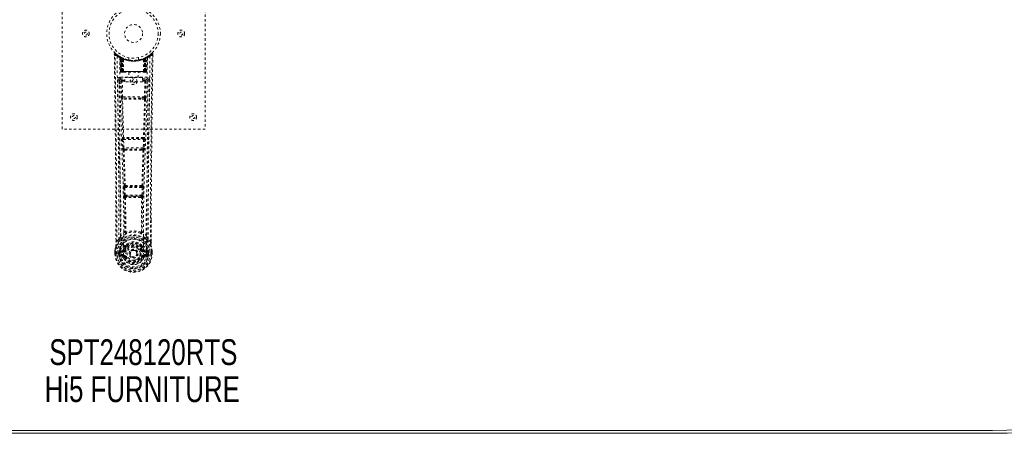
# Model space of a CAD drawing. Header units: inches. Extents: x 3 to 122, y 33 to 81.
# Tile 4 of 7: x 58 to 99, y 33 to 51. Entities that reach past the tile are written whole.
import ezdxf

# ---------------------------------------------------------------- set-up
doc = ezdxf.new("R2010")
doc.units = ezdxf.units.IN
doc.header["$MEASUREMENT"] = 0
doc.linetypes.add('SLD-Dashed', pattern=[0.075, 0.05, -0.025])
doc.linetypes.add('SLD-Solid', pattern=[0])
doc.layers.add('HI5-SYMBOLTEXT', color=5, linetype='SLD-Solid')
doc.styles.add('SLDTEXTSTYLE0', font='TXT', dxfattribs={"width": 0.75})

# ---------------------------------------------------------------- blocks, each defined once
blk = doc.blocks.new('SW_NOTE_0')
at = {"layer": 'HI5-SYMBOLTEXT', "color": 0, "char_height": 1.08, "attachment_point": 1, "style": 'SLDTEXTSTYLE0'}
for s, insert in [('SPT248120RTS', (0, 1.392)), ('Hi5 FURNITURE', (-0.194, -0.16))]:
    blk.add_mtext(s, dxfattribs=dict(at, insert=insert))

msp = doc.modelspace()

# ---------------------------------------------------------------- linework, layer by layer
at = {"color": 7, "linetype": 'SLD-Dashed', "lineweight": 0}
for p, q in [((59.326, 46.018), (59.326, 54.018)), ((65.326, 54.018), (65.326, 46.018)), ((61.519, 49.159), (61.52, 49.092)), ((61.549, 49.16), (61.57, 49.182)), ((61.611, 49.146), (61.568, 49.181)), ((63.083, 49.18), (63.042, 49.147)), ((63.133, 49.159), (63.103, 49.16)), ((63.13, 49.096), (63.131, 49.159)), ((63.132, 49.092), (63.132, 49.159)), ((63.132, 49.092), (63.133, 49.159)), ((61.758, 49.044), (61.745, 49.052)), ((61.764, 49.039), (61.75, 49.047)), ((61.773, 49.019), (61.759, 49.027)), ((61.78, 48.422), (61.759, 49.027)), ((61.793, 48.422), (61.773, 49.019)), ((61.823, 49.009), (61.776, 49.034)), ((61.86, 48.973), (61.791, 49.008)), ((61.812, 48.422), (61.791, 49.008)), ((61.792, 49.012), (61.814, 48.418)), ((61.805, 49.018), (61.831, 49.005)), ((61.819, 48.979), (61.831, 49.005)), ((61.819, 48.979), (61.819, 48.422)), ((61.826, 48.975), (61.819, 48.979)), ((61.826, 48.975), (61.839, 49.001)), ((61.826, 48.422), (61.826, 48.975)), ((61.843, 48.999), (61.828, 49.007)), ((61.831, 49.005), (61.839, 49.001)), ((61.832, 48.972), (61.845, 48.998)), ((61.833, 48.422), (61.832, 48.972)), ((61.832, 48.972), (61.839, 48.969)), ((61.839, 48.969), (61.851, 48.995)), ((61.839, 48.969), (61.839, 48.422)), ((61.844, 48.999), (61.843, 48.999)), ((61.851, 48.964), (61.863, 48.99)), ((61.851, 48.964), (61.851, 48.422)), ((61.857, 48.961), (61.851, 48.964)), ((61.857, 48.961), (61.869, 48.987)), ((61.857, 48.422), (61.857, 48.961)), ((61.86, 48.973), (61.861, 48.973)), ((61.879, 48.422), (61.86, 48.973)), ((61.861, 48.973), (61.88, 48.422)), ((61.863, 48.99), (61.869, 48.987)), ((61.91, 48.422), (61.906, 48.943)), ((62.126, 49.007), (62.126, 48.91)), ((62.526, 48.91), (62.526, 49.007)), ((62.742, 48.422), (62.746, 48.943)), ((62.772, 48.422), (62.791, 48.973)), ((62.792, 48.973), (62.773, 48.422)), ((62.783, 48.987), (62.789, 48.99)), ((62.783, 48.987), (62.795, 48.961)), ((62.789, 48.99), (62.801, 48.964)), ((62.791, 48.973), (62.792, 48.973)), ((62.861, 49.008), (62.792, 48.973)), ((62.801, 48.964), (62.795, 48.961)), ((62.795, 48.961), (62.795, 48.422)), ((62.808, 48.999), (62.801, 48.995)), ((62.801, 48.995), (62.813, 48.969)), ((62.801, 48.422), (62.801, 48.964)), ((62.816, 49.002), (62.807, 48.998)), ((62.807, 48.998), (62.82, 48.972)), ((62.809, 48.999), (62.808, 48.999)), ((62.876, 49.034), (62.809, 48.999)), ((62.813, 49.001), (62.82, 49.005)), ((62.813, 49.001), (62.826, 48.975)), ((62.813, 48.969), (62.82, 48.972)), ((62.813, 48.422), (62.813, 48.969)), ((62.82, 48.972), (62.819, 48.422)), ((62.82, 49.005), (62.829, 49.009)), ((62.82, 49.005), (62.833, 48.979)), ((62.833, 48.979), (62.826, 48.975)), ((62.826, 48.975), (62.826, 48.422)), ((62.833, 48.422), (62.833, 48.979)), ((62.838, 48.418), (62.86, 49.012)), ((62.84, 48.422), (62.861, 49.008)), ((62.858, 48.422), (62.879, 49.019)), ((62.872, 48.422), (62.893, 49.027)), ((62.893, 49.027), (62.879, 49.019)), ((62.907, 49.052), (62.894, 49.044)), ((61.78, 48.422), (61.793, 48.422)), ((61.819, 48.422), (61.78, 48.422)), ((61.793, 48.422), (61.833, 48.422)), ((61.812, 48.422), (61.879, 48.422)), ((61.819, 48.422), (61.826, 48.422)), ((61.82, 48.393), (61.827, 48.393)), ((61.823, 48.393), (61.833, 48.393)), ((62.826, 48.422), (61.826, 48.422)), ((61.839, 48.422), (61.833, 48.422)), ((61.833, 48.393), (61.84, 48.393)), ((61.839, 48.422), (62.813, 48.422)), ((61.842, 48.393), (61.896, 48.393)), ((61.851, 48.422), (61.857, 48.422)), ((61.852, 48.393), (61.858, 48.393)), ((62.795, 48.422), (61.857, 48.422)), ((61.896, 48.393), (61.858, 48.393)), ((61.88, 48.422), (61.879, 48.422)), ((61.88, 48.422), (61.91, 48.422)), ((61.909, 48.393), (61.917, 48.393)), ((61.91, 48.422), (62.742, 48.422)), ((61.917, 48.393), (62.735, 48.393)), ((62.131, 48.393), (62.131, 48.17)), ((62.521, 48.17), (62.521, 48.393)), ((62.735, 48.393), (62.742, 48.393)), ((62.742, 48.422), (62.772, 48.422)), ((62.756, 48.393), (62.81, 48.393)), ((62.794, 48.393), (62.756, 48.393)), ((62.773, 48.422), (62.772, 48.422)), ((62.773, 48.422), (62.84, 48.422)), ((62.794, 48.393), (62.8, 48.393)), ((62.795, 48.422), (62.801, 48.422)), ((62.812, 48.393), (62.819, 48.393)), ((62.819, 48.422), (62.813, 48.422)), ((62.819, 48.422), (62.858, 48.422)), ((62.819, 48.393), (62.829, 48.393)), ((62.825, 48.393), (62.832, 48.393)), ((62.826, 48.422), (62.833, 48.422)), ((62.872, 48.422), (62.833, 48.422)), ((62.858, 48.422), (62.872, 48.422)), ((61.715, 48.086), (61.713, 48.078)), ((61.714, 48.075), (61.717, 47.788)), ((61.758, 48.184), (61.758, 48.123)), ((62.894, 48.184), (61.758, 48.184)), ((61.758, 48.123), (61.956, 48.123)), ((61.807, 48.021), (61.823, 47.359)), ((61.852, 48.066), (61.852, 48.021)), ((61.956, 48.066), (61.852, 48.066)), ((61.867, 47.36), (61.852, 48.021)), ((61.956, 48.021), (61.852, 48.021)), ((61.956, 47.99), (61.956, 48.17)), ((61.956, 48.17), (62.706, 48.17)), ((62.706, 47.99), (61.956, 47.99)), ((62.706, 48.17), (62.706, 47.99)), ((62.706, 48.123), (62.894, 48.123)), ((62.8, 48.066), (62.706, 48.066)), ((62.8, 48.021), (62.706, 48.021)), ((62.8, 48.021), (62.784, 47.36)), ((62.8, 48.066), (62.8, 48.021)), ((62.845, 48.021), (62.829, 47.359)), ((62.894, 48.123), (62.894, 48.184)), ((62.935, 47.788), (62.938, 48.075)), ((62.939, 48.078), (62.937, 48.086)), ((62.021, 47.269), (61.865, 47.275)), ((62.784, 47.36), (61.867, 47.36)), ((62.028, 47.317), (61.875, 47.32)), ((62.624, 47.317), (62.028, 47.317)), ((62.776, 47.32), (62.624, 47.317)), ((62.787, 47.275), (62.631, 47.269)), ((65.326, 46.018), (59.326, 46.018)), ((61.861, 45.576), (61.878, 45.223)), ((61.875, 45.669), (61.867, 45.665)), ((61.905, 45.578), (62.747, 45.578)), ((61.922, 45.225), (61.905, 45.578)), ((61.912, 45.623), (61.92, 45.626)), ((62.74, 45.623), (61.912, 45.623)), ((62.747, 45.578), (62.729, 45.225)), ((62.732, 45.626), (62.74, 45.623)), ((62.791, 45.576), (62.774, 45.223)), ((62.785, 45.665), (62.777, 45.669)), ((62.729, 45.225), (61.922, 45.225)), ((61.928, 45.129), (61.96, 45.129)), ((61.969, 45.18), (61.937, 45.18)), ((61.969, 45.18), (62.683, 45.18)), ((62.683, 45.18), (62.714, 45.18)), ((62.692, 45.129), (62.724, 45.129)), ((61.916, 43.558), (61.932, 43.24)), ((61.939, 43.652), (61.925, 43.648)), ((61.96, 43.56), (62.692, 43.56)), ((61.976, 43.243), (61.96, 43.56)), ((61.969, 43.605), (61.984, 43.61)), ((62.683, 43.605), (61.969, 43.605)), ((62.668, 43.61), (62.683, 43.605)), ((62.692, 43.56), (62.675, 43.243)), ((62.713, 43.652), (62.727, 43.648)), ((62.736, 43.558), (62.72, 43.24)), ((62.675, 43.243), (61.976, 43.243)), ((61.987, 43.145), (62.027, 43.144)), ((62.034, 43.198), (61.995, 43.198)), ((62.034, 43.198), (62.618, 43.198)), ((62.657, 43.198), (62.618, 43.198)), ((62.625, 43.144), (62.665, 43.145)), ((63.062, 42.21), (63.062, 41.286)), ((63.063, 41.285), (63.066, 42.209)), ((61.998, 41.705), (61.998, 41.704)), ((62.653, 41.704), (62.653, 41.705)), ((61.589, 41.285), (61.589, 41.339)), ((61.59, 41.339), (61.59, 41.286)), ((61.714, 41.402), (61.618, 41.287)), ((63.034, 41.287), (62.937, 41.402)), ((61.546, 40.905), (61.546, 40.9)), ((61.546, 40.784), (61.546, 40.9)), ((61.548, 40.9), (61.548, 40.783)), ((61.576, 40.9), (61.576, 40.786)), ((61.727, 40.857), (61.733, 40.876)), ((61.733, 40.876), (61.732, 40.866)), ((61.732, 40.866), (61.733, 40.787)), ((61.743, 40.907), (61.739, 40.902)), ((61.743, 40.907), (61.753, 40.918)), ((61.868, 40.939), (61.753, 40.918)), ((61.753, 40.918), (61.753, 40.918)), ((61.753, 40.918), (61.753, 40.918)), ((61.767, 40.885), (61.897, 40.91)), ((61.767, 40.885), (61.767, 40.855)), ((61.897, 40.885), (61.767, 40.885)), ((61.897, 40.91), (61.897, 40.885)), ((61.897, 40.855), (61.897, 40.885)), ((61.952, 40.951), (61.979, 40.939)), ((61.958, 41.1), (61.957, 41.082)), ((61.965, 41.129), (61.977, 41.146)), ((61.981, 41.094), (61.981, 41.076)), ((62.671, 41.076), (62.671, 41.094)), ((62.673, 40.939), (62.7, 40.951)), ((62.675, 41.146), (62.687, 41.129)), ((62.694, 41.1), (62.694, 41.082)), ((62.755, 40.91), (62.885, 40.885)), ((62.755, 40.91), (62.755, 40.885)), ((62.885, 40.885), (62.755, 40.885)), ((62.755, 40.855), (62.755, 40.885)), ((62.899, 40.918), (62.784, 40.939)), ((62.885, 40.855), (62.885, 40.885)), ((62.899, 40.918), (62.909, 40.907)), ((62.909, 40.907), (62.909, 40.907)), ((62.909, 40.907), (62.909, 40.907)), ((62.913, 40.902), (62.909, 40.907)), ((62.919, 40.876), (62.919, 40.866)), ((62.925, 40.857), (62.919, 40.876)), ((62.919, 40.866), (62.919, 40.787)), ((63.076, 40.786), (63.076, 40.9)), ((63.104, 40.783), (63.104, 40.9)), ((63.106, 40.9), (63.106, 40.905)), ((63.106, 40.784), (63.106, 40.9)), ((61.546, 40.784), (61.55, 40.784)), ((61.55, 40.784), (61.604, 40.785)), ((61.604, 40.785), (61.627, 40.785)), ((61.627, 40.785), (61.785, 40.785)), ((61.727, 40.856), (61.697, 40.858)), ((61.697, 40.858), (61.697, 40.858)), ((61.697, 40.787), (61.697, 40.858)), ((61.697, 40.787), (61.727, 40.787)), ((61.697, 40.787), (61.697, 40.787)), ((61.727, 40.856), (61.727, 40.787)), ((61.733, 40.787), (61.727, 40.787)), ((61.75, 40.667), (61.869, 40.643)), ((61.897, 40.855), (61.767, 40.855)), ((61.781, 40.733), (61.781, 40.703)), ((61.781, 40.733), (61.897, 40.733)), ((61.897, 40.682), (61.781, 40.703)), ((61.781, 40.703), (61.897, 40.703)), ((61.897, 40.733), (61.897, 40.703)), ((61.897, 40.682), (61.897, 40.703)), ((61.902, 40.747), (61.903, 40.749)), ((61.957, 40.639), (61.953, 40.646)), ((61.979, 40.648), (61.957, 40.639)), ((62.169, 40.794), (62.17, 40.81)), ((62.17, 40.786), (62.169, 40.794)), ((62.695, 40.639), (62.673, 40.648)), ((62.695, 40.639), (62.75, 40.616)), ((62.749, 40.749), (62.749, 40.747)), ((62.885, 40.855), (62.755, 40.855)), ((62.755, 40.733), (62.755, 40.703)), ((62.755, 40.733), (62.871, 40.733)), ((62.871, 40.703), (62.755, 40.682)), ((62.755, 40.682), (62.755, 40.703)), ((62.755, 40.703), (62.871, 40.703)), ((62.783, 40.643), (62.901, 40.667)), ((62.867, 40.785), (63.025, 40.785)), ((62.871, 40.703), (62.871, 40.733)), ((62.919, 40.787), (62.925, 40.787)), ((62.954, 40.858), (62.925, 40.856)), ((62.925, 40.787), (62.925, 40.856)), ((62.954, 40.858), (62.954, 40.787)), ((62.954, 40.858), (62.954, 40.858)), ((63.025, 40.785), (63.048, 40.785)), ((63.048, 40.785), (63.102, 40.784)), ((63.102, 40.784), (63.106, 40.784))]:
    msp.add_line(p, q, dxfattribs=at)
at = {"color": 7, "linetype": 'SLD-Solid', "lineweight": 15}
for p, q in [((26.326, 33.386), (98.326, 33.386)), ((98.326, 33.386), (26.326, 33.386)), ((98.326, 33.268), (26.326, 33.268))]:
    msp.add_line(p, q, dxfattribs=at)
at = {"color": 7, "linetype": 'SLD-Dashed', "lineweight": 0, "flags": 128}
for points in [[(61.519, 49.159), (61.52, 49.159), (61.522, 49.159), (61.528, 49.159), (61.538, 49.159), (61.544, 49.159), (61.549, 49.16)], [(61.589, 41.339), (61.58, 43.909), (61.553, 46.533), (61.519, 49.159)], [(61.568, 49.179), (61.561, 49.183), (61.553, 49.185), (61.544, 49.186), (61.536, 49.185), (61.53, 49.181), (61.524, 49.176), (61.521, 49.169), (61.52, 49.162)], [(61.618, 41.287), (61.617, 42.751), (61.608, 44.224), (61.593, 45.672), (61.59, 45.919), (61.587, 46.177), (61.585, 46.392), (61.582, 46.621), (61.579, 46.871), (61.575, 47.143), (61.572, 47.361), (61.569, 47.623), (61.565, 47.947), (61.562, 48.158), (61.559, 48.416), (61.555, 48.678), (61.552, 48.926), (61.549, 49.16)], [(63.034, 41.287), (63.035, 42.752), (63.044, 44.224), (63.059, 45.672), (63.061, 45.893), (63.064, 46.122), (63.066, 46.326), (63.069, 46.525), (63.072, 46.74), (63.073, 46.89), (63.075, 47.047), (63.077, 47.203), (63.079, 47.321), (63.081, 47.461), (63.083, 47.623), (63.087, 47.955), (63.09, 48.16), (63.093, 48.414), (63.096, 48.676), (63.1, 48.924), (63.103, 49.16)], [(63.082, 49.182), (63.05, 49.153), (63.042, 49.147)], [(63.129, 49.159), (63.128, 49.167), (63.124, 49.174), (63.119, 49.181), (63.113, 49.186), (63.106, 49.189), (63.098, 49.189), (63.091, 49.187), (63.085, 49.183)], [(61.638, 49.066), (61.646, 48.019), (61.665, 46.974), (61.694, 45.932), (61.729, 44.893), (61.764, 43.859), (61.789, 42.83), (61.797, 41.805), (61.785, 40.785)], [(61.775, 49.035), (61.735, 49.058), (61.687, 49.09)], [(61.747, 49.01), (61.756, 47.965), (61.777, 46.922), (61.809, 45.882), (61.847, 44.847), (61.883, 43.816), (61.909, 42.789), (61.917, 41.767), (61.903, 40.75)], [(61.753, 49.045), (61.759, 49.033), (61.764, 49.02)], [(61.79, 49.016), (61.791, 49.01), (61.791, 49.008)], [(62.905, 49.01), (62.896, 47.965), (62.875, 46.922), (62.843, 45.883), (62.805, 44.847), (62.769, 43.816), (62.743, 42.789), (62.735, 41.767), (62.749, 40.75)], [(63.014, 49.066), (63.006, 48.019), (62.987, 46.974), (62.958, 45.932), (62.922, 44.893), (62.888, 43.859), (62.863, 42.83), (62.854, 41.805), (62.867, 40.785)], [(62.965, 49.09), (62.917, 49.058), (62.872, 49.032)], [(63.066, 42.209), (63.072, 43.909), (63.099, 46.533), (63.132, 49.092)], [(61.851, 48.422), (61.843, 48.422), (61.835, 48.422), (61.828, 48.422), (61.822, 48.422), (61.817, 48.422), (61.814, 48.422), (61.812, 48.422), (61.812, 48.422)], [(61.812, 48.422), (61.813, 48.415), (61.813, 48.413)], [(61.841, 48.393), (61.841, 48.393), (61.843, 48.393)], [(62.84, 48.422), (62.84, 48.422), (62.838, 48.422), (62.835, 48.422), (62.83, 48.422), (62.824, 48.422), (62.817, 48.422), (62.809, 48.422), (62.801, 48.422)], [(61.653, 48.078), (61.655, 47.942), (61.657, 47.769), (61.66, 47.561), (61.663, 47.315), (61.667, 47.066), (61.669, 46.847), (61.672, 46.693), (61.673, 46.556), (61.675, 46.434), (61.677, 46.279), (61.679, 46.116), (61.681, 45.959), (61.691, 45.146), (61.699, 44.328), (61.708, 43.355), (61.713, 42.366), (61.714, 41.402)], [(61.713, 48.078), (61.738, 48.049), (61.807, 48.021)], [(61.852, 48.066), (61.783, 48.095), (61.758, 48.123)], [(61.852, 48.021), (61.836, 48.021), (61.822, 48.021), (61.812, 48.021), (61.807, 48.021)], [(62.894, 48.123), (62.869, 48.095), (62.8, 48.066)], [(62.845, 48.021), (62.84, 48.021), (62.83, 48.021), (62.816, 48.021), (62.8, 48.021)], [(62.845, 48.021), (62.914, 48.049), (62.939, 48.078)], [(62.937, 41.402), (62.938, 41.922), (62.94, 42.455), (62.942, 43.001), (62.946, 43.516), (62.95, 44.045), (62.955, 44.597), (62.96, 45.087), (62.963, 45.344), (62.967, 45.617), (62.97, 45.905), (62.974, 46.209), (62.978, 46.485), (62.981, 46.725), (62.983, 46.917), (62.986, 47.131), (62.989, 47.373), (62.992, 47.598), (62.995, 47.79), (62.997, 47.95), (62.999, 48.078)], [(61.867, 47.36), (61.852, 47.36), (61.838, 47.36), (61.827, 47.359), (61.823, 47.359)], [(61.831, 47.277), (61.851, 46.472), (61.875, 45.669)], [(61.91, 45.665), (61.885, 46.469), (61.865, 47.275)], [(62.631, 47.269), (62.326, 47.269), (62.021, 47.269)], [(62.624, 47.317), (62.326, 47.317), (62.028, 47.317)], [(62.787, 47.275), (62.767, 46.469), (62.742, 45.665)], [(62.821, 47.277), (62.801, 46.472), (62.777, 45.669)], [(62.829, 47.359), (62.825, 47.359), (62.814, 47.36), (62.8, 47.36), (62.784, 47.36)], [(61.905, 45.578), (61.89, 45.577), (61.876, 45.576), (61.865, 45.576), (61.861, 45.576)], [(62.791, 45.576), (62.787, 45.576), (62.776, 45.576), (62.762, 45.577), (62.747, 45.578)], [(61.922, 45.225), (61.907, 45.224), (61.893, 45.224), (61.883, 45.223), (61.878, 45.223)], [(61.878, 45.223), (61.88, 45.191), (61.881, 45.188)], [(61.893, 45.133), (61.917, 44.392), (61.939, 43.652)], [(61.975, 43.646), (61.953, 44.387), (61.928, 45.129)], [(62.724, 45.129), (62.699, 44.387), (62.677, 43.646)], [(62.759, 45.133), (62.734, 44.392), (62.713, 43.652)], [(62.774, 45.223), (62.769, 45.223), (62.759, 45.224), (62.745, 45.224), (62.729, 45.225)], [(62.774, 45.223), (62.772, 45.191), (62.771, 45.188)], [(61.96, 43.56), (61.945, 43.559), (61.931, 43.559), (61.921, 43.558), (61.916, 43.558)], [(61.96, 43.56), (61.959, 43.569), (61.959, 43.577), (61.96, 43.585), (61.961, 43.591), (61.964, 43.601), (61.969, 43.605)], [(62.683, 43.605), (62.688, 43.601), (62.691, 43.591), (62.692, 43.585), (62.692, 43.577), (62.692, 43.569), (62.692, 43.56)], [(62.736, 43.558), (62.731, 43.558), (62.721, 43.559), (62.707, 43.559), (62.692, 43.56)], [(61.976, 43.243), (61.962, 43.242), (61.948, 43.241), (61.937, 43.241), (61.932, 43.24)], [(61.951, 43.151), (61.961, 42.43), (61.963, 41.712)], [(61.987, 43.145), (61.997, 42.424), (61.998, 41.705)], [(62.625, 43.144), (62.326, 43.143), (62.027, 43.144)], [(62.618, 43.198), (62.326, 43.196), (62.034, 43.198)], [(62.653, 41.705), (62.655, 42.424), (62.665, 43.145)], [(62.657, 43.198), (62.658, 43.199), (62.66, 43.2), (62.663, 43.203), (62.668, 43.213), (62.673, 43.226), (62.675, 43.243)], [(62.72, 43.24), (62.715, 43.241), (62.704, 43.241), (62.69, 43.242), (62.675, 43.243)], [(62.701, 43.151), (62.69, 42.43), (62.689, 41.712)], [(61.96, 41.704), (61.86, 41.616), (61.774, 41.515)], [(61.96, 41.704), (61.962, 41.694), (61.967, 41.685), (61.973, 41.678), (61.981, 41.675), (61.989, 41.675), (61.996, 41.678), (62.003, 41.685), (62.009, 41.693)], [(62.643, 41.693), (62.649, 41.685), (62.655, 41.678), (62.663, 41.675), (62.671, 41.675), (62.679, 41.678), (62.685, 41.685), (62.689, 41.694), (62.692, 41.704)], [(62.878, 41.515), (62.792, 41.616), (62.692, 41.704)], [(61.757, 41.363), (61.656, 41.239), (61.577, 41.085)], [(61.618, 41.287), (61.612, 41.287), (61.606, 41.287), (61.601, 41.287), (61.596, 41.286), (61.592, 41.286), (61.589, 41.286), (61.588, 41.285), (61.589, 41.285)], [(61.867, 41.466), (61.861, 41.46), (61.852, 41.451)], [(62.8, 41.451), (62.791, 41.46), (62.785, 41.466)], [(62.895, 41.363), (62.996, 41.239), (63.075, 41.085)], [(63.063, 41.285), (63.064, 41.285), (63.063, 41.286), (63.06, 41.286), (63.056, 41.286), (63.051, 41.287), (63.046, 41.287), (63.039, 41.287), (63.034, 41.287)], [(61.577, 41.085), (61.56, 41.005), (61.546, 40.905)], [(61.546, 40.9), (61.559, 40.998), (61.575, 41.074)], [(61.546, 40.905), (61.547, 40.905), (61.549, 40.904), (61.552, 40.904), (61.556, 40.903), (61.56, 40.903), (61.565, 40.902), (61.571, 40.901), (61.576, 40.9)], [(61.546, 40.9), (61.546, 40.9), (61.547, 40.9), (61.55, 40.9), (61.553, 40.9), (61.558, 40.9), (61.563, 40.9), (61.57, 40.9), (61.576, 40.9)], [(61.577, 41.085), (61.575, 41.08), (61.575, 41.074)], [(61.767, 40.855), (61.749, 40.858), (61.732, 40.866)], [(61.895, 40.962), (61.882, 40.944), (61.868, 40.939)], [(61.957, 41.082), (61.925, 41.029), (61.895, 40.962)], [(62.01, 41.063), (61.98, 41.014), (61.952, 40.951)], [(62.108, 41.233), (62.051, 41.204), (61.977, 41.146)], [(62.007, 40.928), (62.002, 40.93), (61.997, 40.932), (61.992, 40.934), (61.988, 40.936), (61.984, 40.937), (61.982, 40.938), (61.98, 40.939), (61.979, 40.939)], [(62.272, 40.941), (62.314, 40.95), (62.332, 40.95)], [(62.675, 41.146), (62.601, 41.204), (62.543, 41.233)], [(62.7, 40.951), (62.672, 41.014), (62.642, 41.063)], [(62.645, 40.928), (62.65, 40.93), (62.655, 40.932), (62.66, 40.934), (62.664, 40.936), (62.668, 40.937), (62.67, 40.938), (62.672, 40.939), (62.673, 40.939)], [(62.694, 41.082), (62.727, 41.029), (62.757, 40.962)], [(62.757, 40.962), (62.77, 40.944), (62.784, 40.939)], [(62.919, 40.866), (62.903, 40.858), (62.885, 40.855)], [(63.077, 41.074), (63.077, 41.08), (63.075, 41.085)], [(63.106, 40.905), (63.094, 40.995), (63.075, 41.085)], [(63.106, 40.905), (63.105, 40.905), (63.103, 40.904), (63.1, 40.904), (63.096, 40.903), (63.092, 40.903), (63.087, 40.902), (63.081, 40.901), (63.076, 40.9)], [(63.076, 40.9), (63.082, 40.9), (63.088, 40.9), (63.094, 40.9), (63.099, 40.9), (63.102, 40.9), (63.105, 40.9), (63.106, 40.9), (63.106, 40.9)], [(63.106, 40.9), (63.093, 40.998), (63.077, 41.074)], [(61.576, 40.786), (61.57, 40.786), (61.563, 40.786), (61.558, 40.786), (61.553, 40.785), (61.55, 40.785), (61.547, 40.785), (61.546, 40.784), (61.546, 40.784)], [(61.727, 40.856), (61.727, 40.857), (61.727, 40.857)], [(61.738, 40.715), (61.758, 40.728), (61.781, 40.733)], [(62.749, 40.747), (62.743, 40.671), (62.72, 40.596), (62.681, 40.528), (62.628, 40.468), (62.563, 40.419), (62.489, 40.383), (62.409, 40.361), (62.326, 40.354), (62.243, 40.361), (62.163, 40.383), (62.089, 40.419), (62.024, 40.468), (61.971, 40.528), (61.932, 40.596), (61.908, 40.671), (61.902, 40.747)], [(62.007, 40.66), (62.002, 40.658), (61.997, 40.656), (61.992, 40.654), (61.988, 40.652), (61.984, 40.65), (61.982, 40.649), (61.98, 40.649), (61.979, 40.648)], [(62.645, 40.66), (62.65, 40.658), (62.655, 40.656), (62.66, 40.654), (62.664, 40.652), (62.668, 40.65), (62.67, 40.649), (62.672, 40.649), (62.673, 40.648)], [(62.704, 40.655), (62.699, 40.647), (62.695, 40.639)], [(62.755, 40.682), (62.718, 40.668), (62.704, 40.655)], [(62.871, 40.733), (62.894, 40.728), (62.914, 40.715)], [(62.925, 40.857), (62.925, 40.857), (62.925, 40.856)], [(63.106, 40.784), (63.106, 40.784), (63.105, 40.785), (63.102, 40.785), (63.099, 40.785), (63.094, 40.785), (63.088, 40.786), (63.082, 40.786), (63.076, 40.786)]]:
    msp.add_lwpolyline(points, dxfattribs=at)
at = {"color": 7, "linetype": 'SLD-Dashed', "lineweight": 0}
for centre, radius in [((62.326, 50.018), 1.125), ((62.326, 50.018), 1.03), ((62.326, 50.018), 0.376), ((60.326, 50.018), 0.14), ((60.326, 50.018), 0.0625), ((64.326, 50.018), 0.141), ((64.326, 50.018), 0.0625), ((62.326, 48.018), 0.141), ((62.326, 48.018), 0.0625), ((59.826, 46.518), 0.141), ((64.826, 46.518), 0.141), ((59.826, 46.518), 0.0625), ((64.826, 46.518), 0.0625), ((62.326, 40.794), 0.7), ((62.326, 40.794), 0.69), ((62.326, 40.794), 0.623), ((62.326, 40.794), 0.32), ((62.326, 40.794), 0.275), ((62.326, 40.794), 0.188), ((62.326, 40.794), 0.156), ((62.326, 40.794), 0.142), ((62.326, 40.794), 0.139), ((62.326, 40.794), 0.138)]:
    msp.add_circle(centre, radius, dxfattribs=at)
at = {"color": 7, "linetype": 'SLD-Solid', "lineweight": 15}
for radius in [23.75, 23.632, 23.632]:
    msp.add_arc((98.326, 57.018), radius, 270, 90, dxfattribs=at)
at = {"color": 7, "linetype": 'SLD-Dashed', "lineweight": 0}
for centre, radius, start, end in [((61.549, 49.16), 0.03, 47.8633, 180.721), ((62.328, 50.063), 1.213, 228.1747, 235.3215), ((62.326, 50.018), 1.158, 227.8706, 312.1289), ((62.323, 50.015), 1.123, 227.9073, 235.3631), ((62.331, 50.012), 1.12, 304.6278, 312.0883), ((62.326, 50.06), 1.209, 304.6695, 311.8393), ((63.103, 49.16), 0.03, 359.2792, 132.1365), ((63.032, 49.116), 0.0832, 31.8631, 52.5919), ((61.668, 49.065), 0.03, 55.9365, 179.8252), ((62.313, 50.257), 1.369, 240.4504, 245.5695), ((62.326, 50.018), 1.127, 235.3513, 240.4899), ((61.729, 49.026), 0.03, 1.9842, 58.9543), ((62.308, 49.987), 1.092, 238.9438, 239.855), ((61.709, 48.99), 0.0714, 31.6412, 58.9245), ((61.788, 48.997), 0.0429, 114.1698, 163.0223), ((62.326, 50.05), 1.19, 240.8884, 299.1116), ((61.743, 49.018), 0.0299, 1.9054, 59.7266), ((62.328, 50.021), 1.131, 239.7471, 244.7185), ((62.336, 50.039), 1.153, 239.9607, 244.0338), ((62.307, 49.642), 0.824, 228.269, 233.6273), ((62.326, 50.018), 1.127, 240.4888, 299.5112), ((62.304, 49.634), 0.813, 229.1451, 234.4966), ((61.761, 49.007), 0.0299, 1.8038, 60.773), ((62.329, 50.024), 1.134, 240.819, 245.7215), ((61.761, 49.008), 0.03, 16.8938, 61.268), ((62.306, 49.631), 0.808, 230.3928, 235.6755), ((62.326, 50.017), 1.155, 244.3786, 295.6214), ((62.326, 50.017), 1.155, 245.0794, 294.9206), ((61.83, 48.972), 0.0297, 1.4787, 64.5219), ((61.831, 48.972), 0.0297, 1.4787, 64.5687), ((62.326, 50.017), 1.155, 246.0604, 293.9396), ((62.281, 49.569), 0.73, 234.7856, 238.9973), ((61.876, 48.961), 0.0345, 328.9831, 15.144), ((62.326, 49.981), 1.12, 247.9469, 292.0531), ((62.776, 48.961), 0.0345, 164.8526, 211.0179), ((62.371, 49.569), 0.729, 301.0015, 305.2153), ((62.326, 50.018), 1.128, 294.2649, 299.1948), ((62.821, 48.972), 0.0297, 115.4312, 178.5215), ((62.822, 48.972), 0.0297, 115.4776, 178.5199), ((62.346, 49.631), 0.808, 304.3235, 309.6083), ((62.35, 49.631), 0.809, 305.4905, 310.8679), ((62.876, 48.876), 0.138, 89.4186, 113.4577), ((62.345, 49.642), 0.823, 306.3708, 311.7332), ((62.891, 49.007), 0.0299, 119.2275, 178.1957), ((62.889, 49.009), 0.0273, 117.6547, 182.2978), ((62.336, 50), 1.107, 298.6398, 300.2589), ((62.909, 49.018), 0.0299, 120.2737, 178.0943), ((62.326, 50.018), 1.128, 299.511, 304.648), ((62.864, 48.997), 0.0429, 16.9773, 65.8309), ((62.923, 49.026), 0.03, 121.0473, 178.0137), ((62.339, 50.256), 1.369, 294.4298, 299.5504), ((62.984, 49.065), 0.03, 0.1682, 124.07), ((61.81, 48.423), 0.03, 181.9957, 269.9948), ((61.841, 48.466), 0.0742, 215.9472, 253.262), ((61.823, 48.423), 0.03, 181.9688, 269.9707), ((61.838, 48.56), 0.166, 259.5934, 268.3488), ((61.842, 48.423), 0.03, 181.9321, 269.9373), ((62.239, 48.415), 0.413, 179.0124, 183.0341), ((62.418, 48.416), 0.586, 179.3933, 182.0344), ((62.265, 48.415), 0.426, 179.0442, 182.9385), ((62.296, 48.415), 0.445, 179.0885, 182.8212), ((62.304, 48.415), 0.446, 179.0886, 182.8059), ((61.909, 48.423), 0.0299, 181.7972, 269.8127), ((61.91, 48.423), 0.0299, 181.7972, 269.8127), ((61.945, 48.415), 0.0354, 169.2795, 219.198), ((62.706, 48.416), 0.0369, 321.8573, 9.6657), ((62.742, 48.423), 0.0299, 270.1876, 358.2023), ((62.743, 48.423), 0.0299, 270.1875, 358.2027), ((62.35, 48.415), 0.444, 357.1784, 0.912), ((62.356, 48.415), 0.445, 357.1787, 0.9117), ((62.805, 48.428), 0.0356, 262.0669, 350.2937), ((62.81, 48.423), 0.03, 270.063, 358.0676), ((62.386, 48.415), 0.426, 357.0624, 0.9548), ((62.233, 48.416), 0.587, 357.9675, 0.6049), ((62.814, 48.558), 0.163, 271.6995, 280.6283), ((62.413, 48.415), 0.413, 356.9663, 0.9865), ((62.829, 48.423), 0.03, 270.0296, 358.0309), ((62.811, 48.466), 0.0742, 286.7378, 324.0528), ((62.842, 48.423), 0.03, 270.005, 358.0045), ((61.758, 48.079), 0.105, 90.0047, 180.7377), ((61.689, 46.48), 1.598, 89.1339, 91.2851), ((-437.763, 40.197), 499.538, 0.1512, 0.90393), ((61.757, 48.081), 0.0423, 88.0359, 173.4323), ((61.852, 48.021), 0.0451, 90.4308, 180.901), ((62.8, 48.021), 0.0451, 359.0378, 89.5678), ((562.417, 40.197), 499.54, 179.09607, 179.8488), ((62.894, 48.079), 0.105, 359.2622, 89.9953), ((62.895, 48.081), 0.0423, 6.5679, 91.9637), ((62.963, 46.475), 1.603, 88.7191, 90.8641), ((62.224, 47.36), 0.401, 180.076, 191.8386), ((61.877, 47.274), 0.0456, 91.7545, 175.8266), ((61.857, 47.416), 0.141, 259.4741, 273.0495), ((61.974, 47.272), 0.109, 154.2115, 178.3451), ((61.973, 47.36), 0.105, 179.6312, 202.4733), ((62.109, 47.281), 0.0889, 155.606, 187.6356), ((62.543, 47.281), 0.0889, 352.3663, 24.3936), ((62.679, 47.36), 0.105, 337.5274, 0.3681), ((62.677, 47.272), 0.111, 1.784, 25.6604), ((62.775, 47.274), 0.0456, 4.1722, 88.2465), ((62.795, 47.414), 0.139, 266.8577, 280.6147), ((62.428, 47.36), 0.401, 348.1482, 359.9216), ((62.067, 45.606), 0.209, 163.5085, 188.4121), ((61.912, 45.668), 0.0451, 182.9196, 269.4057), ((61.92, 45.671), 0.0451, 182.9888, 269.3794), ((61.902, 45.756), 0.091, 253.005, 274.8375), ((61.96, 45.593), 0.0563, 148.2416, 195.7334), ((61.964, 45.659), 0.055, 173.162, 216.331), ((62.326, 9.03), 36.637, 89.3487, 90.6512), ((62.326, 12.814), 32.815, 89.2909, 90.7091), ((62.732, 45.671), 0.0451, 270.6202, 357.0117), ((62.688, 45.658), 0.0546, 323.5202, 6.9864), ((62.74, 45.668), 0.0451, 270.5941, 357.0806), ((62.692, 45.593), 0.0563, 344.2671, 31.7583), ((62.75, 45.756), 0.0908, 265.1458, 287.0254), ((62.585, 45.606), 0.209, 351.5836, 16.4949), ((62.016, 45.19), 0.136, 180.717, 204.7112), ((61.938, 45.135), 0.0456, 91.2536, 181.8245), ((61.92, 45.213), 0.0837, 251.1193, 275.2103), ((61.99, 45.223), 0.068, 178.3623, 218.9053), ((62.014, 45.139), 0.0867, 151.6248, 186.5733), ((62.041, 45.141), 0.0814, 151.3106, 188.7529), ((62.326, 77.908), 32.782, 269.3605, 270.6395), ((62.326, 78.534), 33.356, 269.387, 270.613), ((62.611, 45.141), 0.0814, 351.2465, 28.6896), ((62.662, 45.223), 0.068, 321.1053, 1.6326), ((62.715, 45.138), 0.0424, 40.451, 90.413), ((62.638, 45.139), 0.0869, 353.4621, 28.3394), ((62.732, 45.213), 0.0843, 264.8727, 288.7951), ((62.714, 45.135), 0.0448, 357.9383, 42.9028), ((62.635, 45.19), 0.136, 335.335, 359.2484), ((62.076, 43.587), 0.163, 158.1271, 190.2201), ((61.97, 43.65), 0.0451, 183.2269, 269.1399), ((61.984, 43.655), 0.0451, 183.3934, 269.1021), ((61.968, 43.721), 0.075, 247.0717, 274.893), ((62.326, 6.274), 37.374, 89.4617, 90.5381), ((62.032, 43.641), 0.0578, 174.2263, 212.3433), ((62.326, 11.026), 32.585, 89.3979, 90.6021), ((62.668, 43.655), 0.0451, 270.8981, 356.6063), ((62.62, 43.64), 0.0574, 327.5035, 5.9265), ((62.683, 43.721), 0.0749, 265.096, 292.947), ((62.682, 43.65), 0.0451, 270.8601, 356.7733), ((62.576, 43.587), 0.163, 349.7777, 21.8744), ((62.113, 43.232), 0.181, 177.2181, 206.467), ((61.997, 43.152), 0.0457, 91.8536, 181.7288), ((61.981, 43.218), 0.073, 245.7435, 274.5993), ((62.034, 43.241), 0.0575, 177.8223, 227.5889), ((62.09, 43.156), 0.104, 155.969, 186.1384), ((62.126, 43.158), 0.101, 156.5262, 187.766), ((62.526, 43.158), 0.101, 352.2341, 23.4743), ((62.655, 43.152), 0.0457, 358.2722, 88.1453), ((62.562, 43.156), 0.104, 353.8615, 24.0308), ((62.671, 43.218), 0.0735, 265.5092, 294.1523), ((62.539, 43.232), 0.181, 333.537, 2.7738), ((61.949, 41.711), 0.0134, 326.1026, 3.2857), ((62.021, 41.708), 0.0608, 184.0466, 286.2247), ((61.995, 41.775), 0.0708, 242.7167, 272.7208), ((62.011, 41.706), 0.0128, 186.6327, 257.6632), ((62.326, 40.781), 0.966, 70.8188, 109.1817), ((62.08, 41.71), 0.0738, 193.2385, 235.0247), ((62.326, 40.856), 0.844, 70.0598, 109.9402), ((62.631, 41.708), 0.0608, 253.7754, 355.9534), ((62.572, 41.71), 0.0738, 304.9754, 346.7614), ((62.641, 41.706), 0.0128, 282.3456, 353.3573), ((62.657, 41.775), 0.0709, 267.2928, 297.2764), ((62.703, 41.711), 0.0133, 176.7956, 213.9382), ((62.326, 40.794), 0.787, 8.0937, 171.9063), ((60.402, 41.256), 1.187, 351.2122, 1.4269), ((62.326, 40.794), 0.758, 8.0936, 171.9064), ((58.105, 41.903), 3.567, 346.7471, 350.0571), ((62.326, 40.794), 0.632, 5.8274, 174.1726), ((56.983, 43.953), 5.375, 331.6693, 333.0298), ((62.048, 41.721), 0.461, 223.6675, 230.8202), ((62.326, 40.794), 0.602, 6.0327, 173.9673), ((63.307, 39.785), 2.212, 131.1324, 134.4929), ((61.834, 41.518), 0.0608, 182.5705, 302.004), ((62.598, 40.954), 0.893, 128.8525, 145.0102), ((62.326, 40.814), 0.473, 62.6129, 117.3871), ((62.054, 40.954), 0.893, 34.9893, 51.148), ((62.817, 41.518), 0.0608, 238.0005, 357.4272), ((61.345, 39.785), 2.212, 45.5071, 48.8675), ((67.667, 43.952), 5.374, 206.9701, 208.331), ((62.604, 41.72), 0.461, 309.173, 316.3342), ((66.549, 41.903), 3.569, 189.9437, 193.2517), ((64.25, 41.255), 1.187, 178.5717, 188.7901), ((61.848, 40.862), 0.116, 159.6268, 173.1148), ((61.767, 40.915), 0.0306, 205.428, 270.9248), ((62.19, 40.703), 0.492, 115.708, 155.48), ((62.134, 40.696), 0.441, 113.5944, 149.7432), ((61.898, 40.94), 0.0299, 181.1787, 268.9462), ((61.926, 40.967), 0.031, 190.1787, 328.3477), ((61.892, 40.974), 0.0649, 274.9223, 338.6828), ((61.897, 40.974), 0.089, 270, 337.226), ((61.897, 40.974), 0.119, 269.999, 337.2267), ((61.988, 41.085), 0.0305, 185.7188, 315.445), ((61.98, 41.122), 0.0459, 241.1262, 271.7027), ((62.002, 41.104), 0.0448, 146.2179, 184.9378), ((61.98, 41.14), 0.0459, 241.1805, 271.7105), ((62.016, 41.15), 0.0396, 185.1747, 232.8772), ((62.326, 40.794), 0.376, 22.774, 157.226), ((62.326, 40.782), 0.453, 40.4512, 139.5488), ((62.014, 41.093), 0.033, 131.618, 178.1179), ((62.008, 41.098), 0.0347, 219.3898, 272.7352), ((62.326, 40.754), 0.494, 47.4883, 132.5117), ((62.326, 40.794), 0.346, 22.7738, 157.2262), ((62.326, 40.801), 0.411, 39.706, 140.294), ((62.326, 40.794), 0.275, 90.0001, 269.9999), ((62.326, 40.794), 0.275, 270.0001, 89.9999), ((62.664, 41.085), 0.0305, 224.5496, 354.2867), ((62.644, 41.098), 0.0347, 267.2716, 320.6037), ((62.755, 40.974), 0.119, 202.7732, 270.0011), ((62.636, 41.15), 0.0396, 307.1228, 354.8253), ((62.638, 41.093), 0.033, 1.8809, 48.3827), ((62.672, 41.14), 0.0459, 268.2898, 298.8193), ((62.672, 41.122), 0.0459, 268.2972, 298.8741), ((62.755, 40.974), 0.089, 202.774, 270), ((62.456, 40.698), 0.499, 24.8891, 63.9931), ((62.649, 41.104), 0.0449, 355.0879, 33.9404), ((62.518, 40.696), 0.441, 30.2264, 66.4269), ((62.726, 40.967), 0.031, 211.5698, 349.9035), ((62.76, 40.974), 0.0649, 201.3154, 265.0793), ((62.754, 40.94), 0.0299, 271.1008, 358.7743), ((62.885, 40.915), 0.0306, 269.0751, 334.5718), ((62.833, 40.869), 0.0863, 4.5673, 22.6917), ((63.076, 40.9), 0.03, 0.0028, 5.051), ((62.326, 40.794), 0.78, 180, 359.3038), ((62.326, 40.794), 0.78, 180.7166, 359.2834), ((62.326, 40.794), 0.75, 180.5685, 359.4315), ((62.326, 40.794), 0.629, 180.6527, 359.3473), ((62.326, 40.794), 0.599, 180.6527, 359.3473), ((62.326, 40.794), 0.593, 180.6711, 187.6091), ((61.942, 40.743), 0.206, 187.661, 201.6573), ((61.78, 40.673), 0.0299, 88.0463, 192.1079), ((61.908, 40.982), 0.233, 238.0352, 268.5965), ((62.326, 40.779), 0.541, 179.3501, 0.6499), ((61.898, 40.652), 0.0301, 91.4243, 197.65), ((61.86, 40.599), 0.0454, 22.4818, 78.6918), ((61.897, 40.614), 0.119, 22.7737, 89.9989), ((61.897, 40.614), 0.089, 22.774, 90), ((61.891, 40.611), 0.0715, 29.6317, 85.205), ((61.357, 41.992), 1.48, 291.6261, 293.9229), ((62.326, 40.794), 0.459, 202.774, 337.226), ((62.326, 40.794), 0.4, 202.774, 337.226), ((62.326, 40.794), 0.376, 202.774, 337.226), ((62.326, 40.794), 0.346, 202.7742, 337.2258), ((62.755, 40.614), 0.119, 90.001, 157.2264), ((62.755, 40.614), 0.089, 90, 157.226), ((62.748, 40.971), 0.221, 270.3113, 302.5179), ((62.791, 40.599), 0.0453, 101.2423, 157.5841), ((62.754, 40.652), 0.0301, 342.3517, 88.5743), ((62.872, 40.673), 0.0299, 347.892, 91.9539), ((62.71, 40.743), 0.206, 338.3424, 352.3396), ((62.326, 40.794), 0.593, 352.3909, 359.3289), ((62.927, 39.675), 1.112, 88.5831, 90.1103)]:
    msp.add_arc(centre, radius, start, end, dxfattribs=at)

# ---------------------------------------------------------------- block references
at = {"layer": 'HI5-SYMBOLTEXT', "color": 5}
msp.add_blockref('SW_NOTE_0', (58.792, 35.816), dxfattribs=at)

doc.saveas('drawing.dxf')
